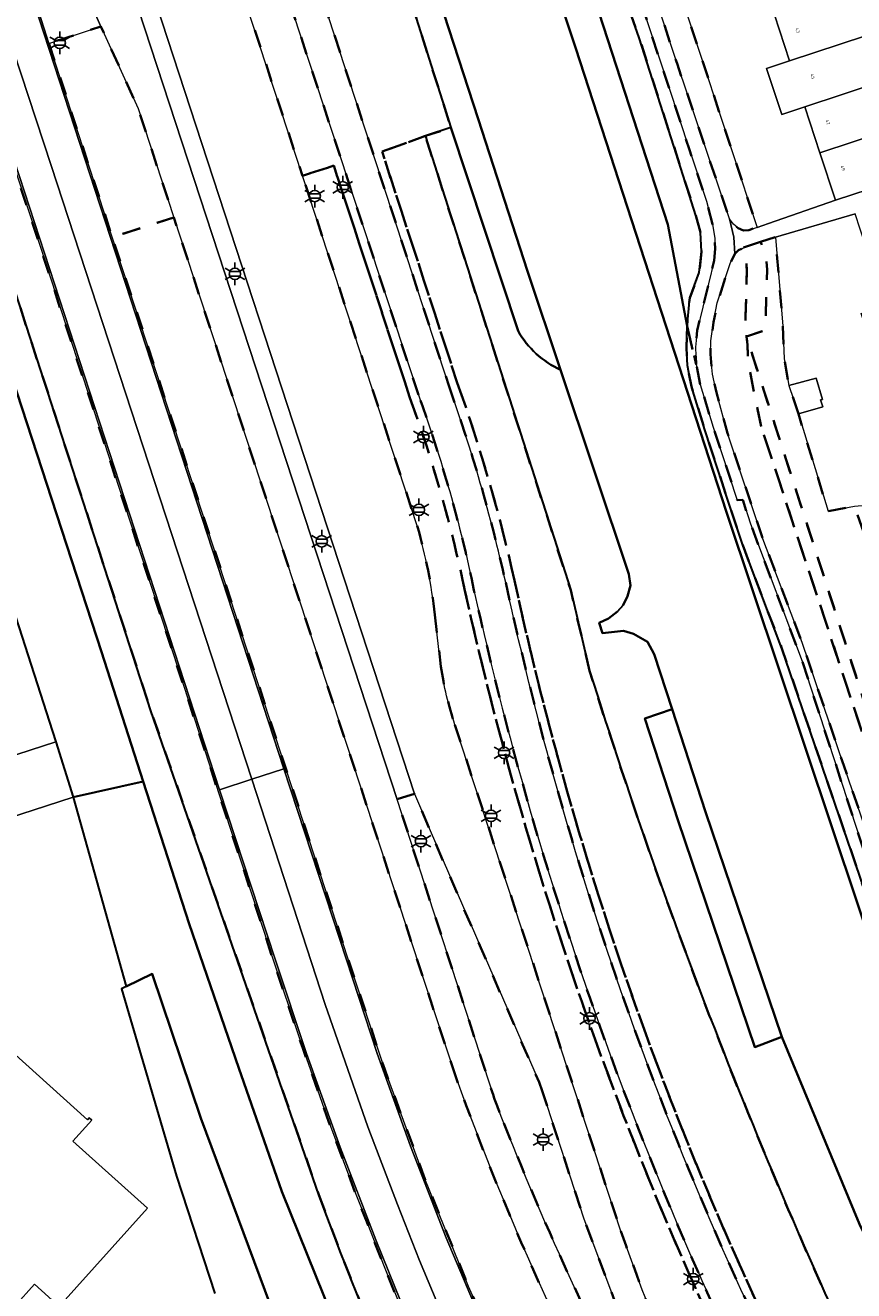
# Model space of a CAD drawing. Extents: x 105780 to 185197, y 477999 to 525027.
# Tile 77 of 256: x 105858 to 105950, y 479845 to 479986. Entities that reach past the tile are written whole.
import ezdxf
from ezdxf.enums import TextEntityAlignment as Align

# ---------------------------------------------------------------- set-up
doc = ezdxf.new("R2010")
doc.units = 0
doc.linetypes.add('XX-HIDDEN', pattern=[4, 2, -2])
for name, color, linetype, lineweight in [('B-GV-GR-MATERIAALGRENS-G', 252, 'XX-HIDDEN', 35), ('B-RO-IE-MEUBILAIR_WEGMEUBILAIR-S', 252, 'Continuous', 25), ('B-WE-GW-WATERGANG_SLOOT_INSTEEK-G', 252, 'Continuous', 30), ('B-XX-KG-KADASTRAAL_BEBOUWING-G', 252, 'Continuous', 20), ('B1-WE-OG-BEBOUWING-T18', 7, 'Continuous', 18), ('B1-WE-OG-TERREIN_ERF-GV', 252, 'Continuous', 18), ('B1-WE-VH-VERHARDING_ASFALT-GV', 252, 'Continuous', 18), ('B1-WE-VH-VERHARDING_BETON-GV', 252, 'Continuous', 18), ('B1-WE-VH-VERHARDING_BETONSTRAATSTEEN-GV', 252, 'Continuous', 18), ('B1-WE-VH-VERHARDING_TEGEL-GV', 252, 'Continuous', 18)]:
    doc.layers.add(name, color=color, linetype=linetype, lineweight=lineweight)
doc.styles.add('NLCS-ISO', font='NLCS-ISO.ttf')
doc.styles.add('NLCS-ISO-M200-T18', font='NLCS-ISO.ttf', dxfattribs={"height": 0.36})

# ---------------------------------------------------------------- blocks, each defined once
blk = doc.blocks.new('B-SIE-WEG_LICHTMAST-SO')
at = {"ltscale": 0.1}
for p, q in [((-1.1, 0.63), (-2.19, 1.27)), ((0, 1.27), (0, 2.53)), ((1.1, 0.63), (2.19, 1.27)), ((-1.1, -0.63), (-2.19, -1.27)), ((0, -1.27), (0, -2.53)), ((1.1, -0.63), (2.19, -1.27))]:
    blk.add_line(p, q, dxfattribs=at)
at = {"flags": 128}
for points in [[(-1.16, 0.5), (1.16, 0.5)], [(-1.16, -0.5), (1.16, -0.5)]]:
    blk.add_lwpolyline(points, dxfattribs=at)
at = {"ltscale": 0.1}
blk.add_circle((0, 0), 1.27, dxfattribs=at)
at = {"style": 'NLCS-ISO'}
blk.add_attdef('TYPE', text='', height=1.8, dxfattribs=at).set_placement((0, 2.53), align=Align.BOTTOM_CENTER)

msp = doc.modelspace()

# ---------------------------------------------------------------- linework, layer by layer
at = {"layer": 'B-GV-GR-MATERIAALGRENS-G', "flags": 128}
for points in [[(105927.142, 480000), (105921.617, 480016.811), (105918.98, 480018.923), (105918.552, 480018.387), (105918.451, 480017.603), (105918.614, 480016.94), (105918.95, 480015.919), (105924.195, 480000), (105930.283, 479981.514), (105936.133, 479964.189), (105936.577, 479963.611), (105937.094, 479963.153), (105937.688, 479962.915), (105938.269, 479962.944), (105939.221, 479963.252)], [(105934.418, 479959.573), (105934.54, 479960.86), (105934.489, 479962.011), (105934.249, 479963.617), (105933.561, 479966.162), (105931.669, 479971.898), (105922.401, 480000), (105918.594, 480011.553), (105916.865, 480016.479), (105916.302, 480017.016), (105915.909, 480017.283), (105915.342, 480017.449), (105913.791, 480016.944), (105912.496, 480016.612), (105907.017, 480016.175), (105906.132, 480016.057), (105904.8, 480015.598), (105894.861, 480011.484), (105898.253, 480005.342), (105899.533, 480006.234), (105906.279, 480008.386), (105909.646, 480009.072), (105914.936, 480009.153), (105916.152, 480008.571), (105917.439, 480007.449), (105918.214, 480006.58), (105920.541, 480000), (105926.062, 479984.389), (105930.206, 479971.387), (105932.381, 479964.564), (105932.89, 479962.682), (105933.014, 479960.558), (105932.752, 479958.228), (105931.69, 479955.389), (105931.399, 479952.253), (105932.422, 479947.954), (105932.344, 479949.882), (105932.533, 479951.762)], [(105860.214, 479983.758), (105860.239, 479983.68), (105865.369, 479967.989), (105867.28, 479962.144), (105874.143, 479964.366), (105870.157, 479976.52), (105866.016, 479985.669)], [(105939.658, 479941.033), (105938.221, 479948.109), (105938.121, 479950.137), (105938.026, 479951.086), (105937.897, 479952.373), (105938.07, 479958.477), (105937.972, 479959.731), (105937.476, 479960.876), (105937.127, 479960.701), (105936.725, 479960.302), (105936.212, 479959.232), (105934.755, 479954.821), (105934.354, 479952.666), (105934.035, 479950.601), (105934.004, 479949.101), (105934.23, 479946.88), (105934.678, 479944.844), (105935.921, 479940.287), (105939.861, 479928.503), (105944.219, 479916.979), (105948.869, 479903.25), (105954.256, 479887.607), (105955.331, 479885.307), (105956.162, 479884.419), (105958.634, 479882.311), (105959.411, 479881.533), (105960.059, 479880.635), (105960.548, 479879.525), (105963.768, 479872.22), (105964.883, 479869.69), (105965.312, 479869.805), (105961.28, 479878.957), (105960.345, 479881.396), (105958.042, 479885.79), (105956.936, 479887.998), (105953.118, 479900.308), (105943.447, 479929.568)], [(105939.6, 479961.631), (105937.899, 479961.088), (105937.476, 479960.876), (105937.972, 479959.731), (105938.07, 479958.477), (105937.897, 479952.373), (105938.026, 479951.086), (105940.131, 479951.782), (105940.322, 479958.533), (105940.186, 479960.281)], [(105943.813, 479942.459), (105942.759, 479945.61), (105942.231, 479948.597), (105942.084, 479952.221), (105941.262, 479962.162), (105939.6, 479961.631), (105940.186, 479960.281), (105940.322, 479958.533), (105940.131, 479951.782), (105938.026, 479951.086), (105959.496, 479884.492), (105960.454, 479884.801), (105955.878, 479899.422), (105955.042, 479902.095), (105954.863, 479903.125), (105954.847, 479904.64), (105955.233, 479906.101), (105956.234, 479908.125), (105957.598, 479910.193), (105950.089, 479932.162), (105947.132, 479931.614)], [(105932.86, 479945.744), (105932.422, 479947.954), (105931.399, 479952.253), (105931.342, 479949.912), (105931.426, 479947.836), (105931.889, 479945.5), (105933.365, 479940.68), (105936.05, 479932.501), (105937.617, 479927.814), (105941.976, 479916.287), (105952.026, 479886.879), (105953.17, 479884.431), (105954.315, 479882.938), (105955.261, 479881.842), (105956.159, 479881.171), (105957.637, 479879.784), (105958.466, 479878.847), (105959.272, 479879.109), (105959.078, 479879.562), (105958.378, 479880.46), (105956.803, 479881.938), (105955.947, 479882.578), (105955.091, 479883.57), (105954.228, 479885.074), (105953.159, 479887.446), (105944.244, 479914.874), (105938.473, 479930.21), (105937.6, 479932.875), (105936.999, 479932.816), (105934.318, 479940.982)], [(105938.026, 479951.086), (105938.121, 479950.137), (105938.221, 479948.109), (105939.658, 479941.033), (105943.447, 479929.568), (105953.118, 479900.308), (105956.936, 479887.998), (105958.042, 479885.79), (105960.345, 479881.396), (105961.28, 479878.957), (105959.496, 479884.492)]]:
    msp.add_lwpolyline(points, close=True, dxfattribs=at)
for points in [[(105888.125, 480002.032), (105888.989, 480000), (105889.963, 479997.71), (105891.265, 479994.185), (105889.15, 479993.541), (105890.883, 479988.32), (105904.805, 479945.612)], [(105887.435, 479987.203), (105885.734, 479992.338), (105881.328, 479990.901), (105888.499, 479969.014), (105891.984, 479970.138), (105900.483, 479944.246)], [(105905.752, 479945.936), (105897.373, 479971.703), (105902.2, 479973.45), (105905.055, 479974.374), (105899.738, 479991.195)], [(105901.428, 479944.573), (105887.435, 479987.203)], [(105966.885, 479733.774), (105968.835, 479731.704), (105974.546, 479725.643), (105975.309, 479726.482), (105977.054, 479728.471), (105975.976, 479729.534), (105974.316, 479731.179), (105974.148, 479731.348), (105973.491, 479732.006), (105972.665, 479732.833), (105972.254, 479733.249), (105971.699, 479733.81), (105971.022, 479734.495), (105970.349, 479735.183), (105969.83, 479735.713), (105969.388, 479736.165), (105968.227, 479737.364), (105968.042, 479737.555), (105966.145, 479739.531), (105964.554, 479741.227), (105964.322, 479741.478), (105963.98, 479741.848), (105962.977, 479742.935), (105962.607, 479743.343), (105961.959, 479744.056), (105961.414, 479744.656), (105960.847, 479745.29), (105960.246, 479745.961), (105959.864, 479746.389), (105959.009, 479747.361), (105958.502, 479747.937), (105958.328, 479748.135), (105956.806, 479749.893), (105953.984, 479753.146), (105953.668, 479753.52), (105952.672, 479754.698), (105951.204, 479756.436), (105950.605, 479757.163), (105949.428, 479758.593), (105948.466, 479759.761), (105947.483, 479760.986), (105946.401, 479762.336), (105945.771, 479763.121), (105944.422, 479764.848), (105943.374, 479766.191), (105943.12, 479766.516), (105940.512, 479769.944), (105936.249, 479775.753), (105935.801, 479776.394), (105934.294, 479778.552), (105932.123, 479781.66), (105931.216, 479783.025), (105929.575, 479785.496), (105928.136, 479787.662), (105926.738, 479789.878), (105925.177, 479792.351), (105924.291, 479793.756), (105922.298, 479797.084), (105921.01, 479799.234), (105920.589, 479799.938), (105917.034, 479806.206), (105914.895, 479810.067), (105914.654, 479810.517), (105913.931, 479811.867), (105912.811, 479813.958), (105912.346, 479814.856), (105911.519, 479816.451), (105910.78, 479817.878), (105910.057, 479819.322), (105909.27, 479820.894), (105908.804, 479821.825), (105907.74, 479824.028), (105907.108, 479825.334), (105906.884, 479825.799), (105905.019, 479829.8), (105901.348, 479838.281), (105900.951, 479839.245), (105899.723, 479842.221), (105897.824, 479846.824), (105897.051, 479848.794), (105895.658, 479852.345), (105894.449, 479855.426), (105893.304, 479858.499), (105891.946, 479862.145), (105891.223, 479864.086), (105889.598, 479868.69), (105888.486, 479871.839), (105888.147, 479872.8), (105885.222, 479881.566), (105852.692, 479981.097)], [(105902.2, 479973.45), (105897.373, 479971.703), (105905.752, 479945.936)], [(105920.518, 479913.815), (105918.412, 479922.807), (105904.092, 479967.541), (105902.407, 479972.806), (105902.2, 479973.45)], [(105852.088, 479969.488), (105871.582, 479909.358), (105890.326, 479855.37)], [(105900.483, 479944.246), (105891.984, 479970.138), (105888.499, 479969.014), (105901.331, 479929.85)], [(105874.143, 479964.366), (105867.28, 479962.144), (105893.596, 479881.644), (105897.675, 479869.328), (105902.155, 479857.152), (105907.032, 479845.13), (105912.3, 479833.274), (105917.954, 479821.597), (105923.987, 479810.111), (105926.741, 479805.205), (105927.059, 479804.665), (105928.084, 479802.923), (105929.594, 479800.355), (105930.261, 479799.271), (105931.483, 479797.286), (105932.543, 479795.563), (105935.588, 479790.831), (105938.727, 479786.162), (105941.96, 479781.556), (105945.863, 479776.137), (105949.88, 479770.802), (105954.009, 479765.553), (105958.249, 479760.393), (105962.597, 479755.324), (105967.052, 479750.348), (105968.509, 479748.736), (105968.673, 479748.558), (105969.244, 479747.936), (105969.979, 479747.136), (105970.264, 479746.831), (105970.991, 479746.051), (105971.461, 479745.548), (105972.956, 479743.972), (105974.464, 479742.407), (105975.985, 479740.855), (105976.403, 479740.431), (105977.184, 479741.152), (105977.762, 479740.497), (105981.237, 479744.354), (105981.258, 479744.331), (105981.514, 479744.616)], [(105905.628, 479868.4), (105903.002, 479876.378), (105874.143, 479964.366)], [(105903.272, 479920.053), (105903.93, 479914.287)], [(105905.496, 479907.793), (105924.003, 479851.307)], [(105915.24, 479866.955), (105914.881, 479867.916), (105902.72, 479895.996), (105901.006, 479900.102), (105899.045, 479899.467), (105909.788, 479866.438)], [(105928.797, 479824.981), (105930.435, 479825.789), (105927.272, 479833), (105919.885, 479852.683), (105915.24, 479866.955)]]:
    msp.add_lwpolyline(points, dxfattribs=at)
for points in [[(105904.805, 479945.612, -0.0316467), (105911.164, 479923.653)], [(105905.752, 479945.936, -0.0315031), (105912.141, 479923.868)], [(105912.141, 479923.868, 0.0315031), (105905.752, 479945.936)], [(105906.648, 479922.587, 0.0358722), (105900.483, 479944.246)], [(105900.483, 479944.246, -0.0358722), (105906.648, 479922.587)], [(105907.626, 479922.797, 0.0359041), (105901.428, 479944.573)], [(105901.331, 479929.85, -0.0411186), (105903.272, 479920.053)], [(105944.883, 479821.46, -0.0668392), (105907.626, 479922.797)], [(105911.164, 479923.653, 0.06739), (105946.755, 479825.733)], [(105912.141, 479923.868, 0.067403), (105947.643, 479826.192)], [(105947.643, 479826.192, -0.067403), (105912.141, 479923.868)], [(105944.002, 479820.988, -0.0668506), (105906.648, 479922.587)], [(105906.648, 479922.587, 0.0668506), (105944.002, 479820.988)], [(105903.93, 479914.287, 0.0443679), (105905.496, 479907.793)], [(105954.788, 479827.231, -0.0374188), (105920.518, 479913.815)], [(105927.34, 479820.553, -0.0387965), (105905.628, 479868.4)], [(105909.788, 479866.438, 0.0091138), (105910.956, 479863.351)], [(105910.956, 479863.351, 0.0275528), (105928.797, 479824.981)], [(105890.326, 479855.37, 0.0422316), (105912.961, 479806.472)], [(105924.003, 479851.307, 0.0180033), (105934.306, 479825.467)]]:
    msp.add_lwpolyline(points, format="xyb", dxfattribs=at)
at = {"layer": 'B-WE-GW-WATERGANG_SLOOT_INSTEEK-G', "flags": 128}
for points in [[(105902.093, 479993.748), (105900.112, 480000), (105899.546, 480001.786), (105899.725, 480002.928), (105898.253, 480005.342), (105897.49, 480004.559), (105896.876, 480003.449), (105896.456, 480001.618), (105896.489, 480000), (105897.156, 479996.795), (105899.738, 479991.195), (105905.055, 479974.374), (105912.543, 479951.702)], [(105913.4, 480000), (105918.983, 479983.205), (105935.755, 479931.601), (105953.43, 479878.853), (105953.656, 479878.628), (105955.63, 479877.924), (105958.466, 479878.847), (105957.637, 479879.784), (105956.159, 479881.171), (105955.261, 479881.842), (105954.315, 479882.938), (105953.17, 479884.431), (105952.026, 479886.879), (105941.976, 479916.287), (105937.617, 479927.814), (105936.05, 479932.501), (105933.365, 479940.68), (105931.889, 479945.5), (105931.426, 479947.836), (105931.342, 479949.912), (105931.399, 479952.253), (105929.267, 479963.589), (105920.148, 479991.637)], [(106023.06, 479777.321), (106003.064, 479795.431), (106000, 479798.29), (105999.074, 479799.154), (105995.53, 479802.854), (105991.454, 479807.725), (105985.966, 479815.047), (105978.35, 479827.028), (105971.586, 479838.5), (105966.095, 479848.803), (105959.882, 479862.224), (105959.837, 479862.787), (105960.543, 479864.249), (105955.63, 479877.924), (105953.656, 479878.628), (105953.43, 479878.853), (105935.755, 479931.601), (105918.983, 479983.205), (105913.4, 480000)], [(105920.148, 479991.637), (105929.267, 479963.589), (105931.399, 479952.253), (105931.69, 479955.389), (105932.752, 479958.228), (105933.014, 479960.558), (105932.89, 479962.682), (105932.381, 479964.564), (105930.206, 479971.387), (105926.062, 479984.389), (105920.541, 480000)], [(105917.286, 479947.367), (105913.611, 479958.368), (105908.081, 479975.354), (105902.093, 479993.748)], [(105902.093, 479993.748), (105908.081, 479975.354), (105913.611, 479958.368), (105917.286, 479947.367), (105924.9, 479924.572), (105925.102, 479923.303), (105924.761, 479922.116), (105924.275, 479921.107), (105923.62, 479920.406), (105922.643, 479919.629), (105921.607, 479919.172), (105921.961, 479918.008), (105924.299, 479918.274), (105925.404, 479917.923), (105926.966, 479917.048), (105927.724, 479915.668), (105929.723, 479909.533), (105933.454, 479898.085), (105941.966, 479872.98), (105950.613, 479852.082), (105957.556, 479838.12)], [(105837.387, 479980.814), (105838.358, 479978.141), (105847.166, 479973.739), (105866.081, 479915.938), (105870.739, 479901.472), (105875.858, 479885.577), (105881.387, 479869.48), (105886.193, 479855.754), (105896.504, 479830.22), (105901.142, 479820.196), (105904.412, 479813.691), (105905.793, 479810.943), (105909.002, 479804.903), (105917.082, 479790.746), (105921.836, 479791.17)], [(105780.506, 479957.035), (105792.02, 479958.013), (105799.384, 479958.638), (105802.87, 479958.988), (105808.484, 479960.47), (105811.331, 479961.483), (105813.043, 479962.6), (105814.065, 479965.415), (105839.942, 479968.584), (105844.062, 479960.693), (105846.939, 479949.457), (105860.607, 479907.047), (105860.962, 479905.9), (105862.929, 479899.703), (105870.739, 479901.472), (105866.081, 479915.938), (105847.166, 479973.739), (105838.358, 479978.141)], [(105912.543, 479951.702), (105905.055, 479974.374), (105902.2, 479973.45), (105902.407, 479972.806), (105904.092, 479967.541), (105918.412, 479922.807), (105920.518, 479913.815)], [(105890.326, 479855.37), (105871.582, 479909.358), (105852.088, 479969.488)], [(105926.966, 479917.048), (105925.404, 479917.923), (105924.299, 479918.274), (105921.961, 479918.008), (105921.607, 479919.172), (105922.643, 479919.629), (105923.62, 479920.406), (105924.275, 479921.107), (105924.761, 479922.116), (105925.102, 479923.303), (105924.9, 479924.572), (105917.286, 479947.367)], [(106002.432, 479772.488), (106000, 479774.887), (105999.472, 479775.408), (105994.384, 479781.365), (105980.195, 479800.379), (105971.335, 479813.827), (105964.159, 479826.018), (105957.556, 479838.12), (105950.613, 479852.082), (105941.966, 479872.98), (105938.969, 479871.853), (105930.417, 479897.075), (105926.7, 479908.482), (105929.723, 479909.533), (105927.724, 479915.668), (105926.966, 479917.048)], [(105896.504, 479830.22), (105886.193, 479855.754), (105881.387, 479869.48), (105875.858, 479885.577), (105870.739, 479901.472), (105862.929, 479899.703), (105868.842, 479878.61), (105871.725, 479880.03), (105877.137, 479863.92), (105887.278, 479836.737)], [(105877.137, 479863.92), (105871.725, 479880.03), (105868.842, 479878.61), (105868.314, 479878.35), (105874.439, 479857.446), (105878.707, 479844.349)], [(105896.949, 479801.769), (105903.069, 479791.656), (105903.497, 479792.136), (105904.959, 479793.373), (105907.27, 479796.18), (105903.309, 479803.573), (105891.96, 479826.049), (105887.278, 479836.737), (105877.137, 479863.92)]]:
    msp.add_lwpolyline(points, dxfattribs=at)
for points in [[(105912.543, 479951.702, 0.1584018), (105917.286, 479947.367)], [(105917.286, 479947.367, -0.1584018), (105912.543, 479951.702)], [(105920.518, 479913.815, 0.0374188), (105954.788, 479827.231)], [(105912.961, 479806.472, -0.0422316), (105890.326, 479855.37)]]:
    msp.add_lwpolyline(points, format="xyb", dxfattribs=at)
msp.add_lwpolyline([(105933.454, 479898.085), (105929.723, 479909.533), (105926.7, 479908.482), (105930.417, 479897.075), (105938.969, 479871.853), (105941.966, 479872.98)], close=True, dxfattribs=at)
at = {"layer": 'B-XX-KG-KADASTRAAL_BEBOUWING-G', "flags": 128}
for points in [[(105952.083, 479986.755), (105951.805, 479987.596), (105951.095, 479988.135), (105950.109, 479988.169), (105949.594, 479989.728), (105941.146, 479986.939), (105942.836, 479981.82), (105951.285, 479984.609), (105951.052, 479985.313), (105951.817, 479985.899)], [(105953.94, 479981.712), (105953.371, 479983.461), (105951.836, 479982.939), (105951.285, 479984.609), (105942.836, 479981.82), (105940.268, 479980.972), (105941.958, 479975.853), (105944.526, 479976.701), (105952.975, 479979.49), (105954.481, 479980.048)], [(105956.207, 479978.716), (105957.727, 479979.238), (105958.014, 479979.699), (105957.582, 479981.011), (105957.545, 479981.124), (105955.627, 479980.473), (105954.481, 479980.048), (105952.975, 479979.49), (105944.526, 479976.701), (105946.217, 479971.582), (105957.35, 479975.257)], [(105957.35, 479975.257), (105946.217, 479971.582), (105947.97, 479966.272), (105959.103, 479969.948)], [(105942.759, 479945.61), (105943.813, 479942.459), (105946.525, 479943.233), (105946.272, 479944.019), (105946.521, 479944.057), (105945.816, 479946.451)]]:
    msp.add_lwpolyline(points, close=True, dxfattribs=at)
for points in [[(105780.506, 479941.675), (105780.846, 479941.704), (105780.686, 479943.597), (105834.689, 479948.197), (105849.49, 479902.171), (105860.962, 479905.9), (105860.607, 479907.047), (105846.939, 479949.457), (105846.364, 479949.278), (105844.063, 479956.395)], [(105850.069, 479829.301), (105859.502, 479839.781), (105857.63, 479841.467), (105857.824, 479841.682), (105856.404, 479842.96), (105858.598, 479845.398), (105861.341, 479842.929), (105871.196, 479853.877), (105862.887, 479861.357), (105864.981, 479863.683), (105864.698, 479863.937), (105864.524, 479863.744), (105840.801, 479885.1)]]:
    msp.add_lwpolyline(points, dxfattribs=at)
at = {"layer": 'B1-WE-OG-TERREIN_ERF-GV', "flags": 128}
for points in [[(105927.142, 480000), (105939.221, 479963.252), (105940.487, 479963.689), (105947.97, 479966.272), (105946.217, 479971.582), (105944.526, 479976.701), (105941.958, 479975.853), (105940.268, 479980.972), (105942.836, 479981.82), (105941.146, 479986.939)], [(105780.506, 479884.49), (105783.11, 479884.612), (105820.236, 479886.212), (105820.772, 479886.269), (105823.17, 479886.82), (105862.929, 479899.703), (105860.962, 479905.9), (105849.49, 479902.171), (105834.689, 479948.197)], [(105878.707, 479844.349), (105874.439, 479857.446), (105868.314, 479878.35), (105868.842, 479878.61), (105862.929, 479899.703), (105823.17, 479886.82), (105820.772, 479886.269), (105820.236, 479886.212), (105820.465, 479881.215), (105820.653, 479877.091), (105820.87, 479872.356), (105780.506, 479870.537)], [(105840.801, 479885.1), (105864.524, 479863.744), (105864.698, 479863.937), (105864.981, 479863.683), (105862.887, 479861.357), (105871.196, 479853.877), (105861.341, 479842.929), (105858.598, 479845.398), (105856.404, 479842.96), (105857.824, 479841.682), (105857.63, 479841.467), (105859.502, 479839.781), (105850.069, 479829.301)]]:
    msp.add_lwpolyline(points, dxfattribs=at)
msp.add_lwpolyline([(105952.545, 479948.427), (105950.822, 479953.643), (105953.519, 479954.533), (105951.837, 479959.626), (105950.134, 479964.781), (105941.262, 479962.162), (105942.084, 479952.221), (105942.231, 479948.597), (105942.759, 479945.61), (105945.816, 479946.451), (105946.521, 479944.057), (105946.272, 479944.019), (105946.525, 479943.233), (105943.813, 479942.459), (105947.132, 479931.614), (105950.089, 479932.162), (105957.698, 479932.824), (105955.949, 479938.118), (105954.247, 479943.273)], close=True, dxfattribs=at)
at = {"layer": 'B1-WE-VH-VERHARDING_ASFALT-GV', "flags": 128}
for points in [[(105877.86, 480001.961), (105872.416, 480000.851), (105868.244, 480000), (105870.008, 479994.788), (105872.161, 479988.193), (105894.441, 479920.076), (105901.006, 479900.102), (105902.72, 479895.996), (105914.881, 479867.916), (105915.24, 479866.955), (105919.885, 479852.683), (105927.272, 479833), (105930.435, 479825.789), (105934.762, 479816.883), (105934.852, 479816.674), (105938.215, 479816.889), (105934.306, 479825.467)], [(105888.499, 479969.014), (105881.328, 479990.901), (105879.837, 479995.509), (105879.087, 479997.804), (105878.391, 480000), (105878.251, 480000.443)], [(105922.401, 480000), (105931.669, 479971.898), (105933.561, 479966.162), (105934.249, 479963.617), (105934.489, 479962.011), (105934.54, 479960.86), (105934.418, 479959.573), (105932.533, 479951.762), (105932.344, 479949.882), (105932.422, 479947.954), (105932.86, 479945.744), (105934.318, 479940.982), (105936.999, 479932.816), (105937.6, 479932.875), (105938.473, 479930.21), (105944.244, 479914.874), (105953.159, 479887.446)], [(105954.256, 479887.607), (105948.869, 479903.25), (105944.219, 479916.979), (105939.861, 479928.503), (105935.921, 479940.287), (105934.678, 479944.844), (105934.23, 479946.88), (105934.004, 479949.101), (105934.035, 479950.601), (105934.354, 479952.666), (105934.755, 479954.821), (105936.212, 479959.232), (105936.725, 479960.302), (105936.618, 479962.177), (105936.133, 479964.189), (105930.283, 479981.514), (105924.195, 480000)], [(105862.818, 479992.761), (105862.997, 479992.364), (105864, 479990.167), (105864.089, 479989.969), (105866.016, 479985.669), (105870.157, 479976.52), (105874.143, 479964.366), (105903.002, 479876.378), (105905.628, 479868.4)], [(105890.883, 479988.32), (105887.435, 479987.203), (105901.428, 479944.573)], [(105904.805, 479945.612), (105890.883, 479988.32)], [(105909.788, 479866.438), (105899.045, 479899.467), (105870.217, 479987.551)], [(105901.331, 479929.85), (105888.499, 479969.014)], [(105903.93, 479914.287), (105903.272, 479920.053)], [(105924.003, 479851.307), (105905.496, 479907.793)]]:
    msp.add_lwpolyline(points, dxfattribs=at)
at = {"layer": 'B1-WE-VH-VERHARDING_ASFALT-GV'}
for points in [[(105911.164, 479923.653, 0.0316467), (105904.805, 479945.612)], [(105901.428, 479944.573, -0.0359041), (105907.626, 479922.797)], [(105903.272, 479920.053, 0.0411186), (105901.331, 479929.85)], [(105907.626, 479922.797, 0.0668392), (105944.883, 479821.46)], [(105946.755, 479825.733, -0.06739), (105911.164, 479923.653)], [(105905.496, 479907.793, -0.0443679), (105903.93, 479914.287)], [(105905.628, 479868.4, 0.0387965), (105927.34, 479820.553)], [(105910.956, 479863.351, -0.0091138), (105909.788, 479866.438)], [(105928.797, 479824.981, -0.0275528), (105910.956, 479863.351)], [(105934.306, 479825.467, -0.0180033), (105924.003, 479851.307)]]:
    msp.add_lwpolyline(points, format="xyb", dxfattribs=at)
at = {"layer": 'B1-WE-VH-VERHARDING_BETON-GV', "flags": 128}
for points in [[(105858.507, 479988.322), (105857.782, 479990.637), (105855.924, 479996.229), (105855.844, 479996.203), (105855.781, 479996.182), (105855.233, 479997.869), (105851.708, 479996.752), (105851.984, 479995.881), (105860.46, 479970.164), (105882.83, 479901.718), (105886.418, 479902.891)], [(105848.171, 479995.631), (105850.582, 479988.256), (105850.585, 479988.257), (105851.309, 479986.028), (105879.249, 479900.548), (105882.83, 479901.718), (105860.46, 479970.164), (105851.984, 479995.881), (105851.708, 479996.752)], [(105882.83, 479901.718), (105879.249, 479900.548), (105885.431, 479881.634), (105888.957, 479871.126), (105892.701, 479860.693), (105896.661, 479850.339), (105900.834, 479840.071), (105905.22, 479829.891), (105907.368, 479825.296), (105909.589, 479820.736), (105911.882, 479816.213), (105914.248, 479811.726), (105916.685, 479807.278), (105920.011, 479809.081), (105917.082, 479814.486), (105913.912, 479820.637), (105911.127, 479826.298), (105908.373, 479832.182), (105906.423, 479836.55), (105903.955, 479842.279), (105901.56, 479848.049), (105899.076, 479854.29), (105895.798, 479862.956), (105891.043, 479876.589)], [(105886.418, 479902.891), (105882.83, 479901.718), (105891.043, 479876.589), (105895.798, 479862.956), (105899.076, 479854.29), (105901.56, 479848.049), (105903.955, 479842.279), (105906.423, 479836.55), (105908.373, 479832.182), (105911.127, 479826.298), (105913.912, 479820.637), (105917.082, 479814.486), (105920.011, 479809.081), (105923.32, 479810.875), (105918.212, 479820.6), (105913.375, 479830.463), (105908.813, 479840.456), (105904.53, 479850.572), (105900.529, 479860.803), (105896.814, 479871.14), (105893.386, 479881.577)]]:
    msp.add_lwpolyline(points, close=True, dxfattribs=at)
for points in [[(105858.507, 479988.322), (105886.418, 479902.891), (105893.386, 479881.577), (105896.814, 479871.14), (105900.529, 479860.803), (105904.53, 479850.572), (105908.813, 479840.456), (105913.375, 479830.463), (105918.212, 479820.6), (105923.32, 479810.875), (105923.794, 479810.005), (105927.113, 479804.12), (105930.574, 479798.316), (105934.173, 479792.597), (105937.909, 479786.967), (105941.78, 479781.429), (105946.48, 479774.931), (105951.344, 479768.556)], [(105949.88, 479770.802), (105945.863, 479776.137), (105941.96, 479781.556), (105938.727, 479786.162), (105935.588, 479790.831), (105932.543, 479795.563), (105931.483, 479797.286), (105930.261, 479799.271), (105929.594, 479800.355), (105928.084, 479802.923), (105927.059, 479804.665), (105926.741, 479805.205), (105923.987, 479810.111), (105917.954, 479821.597), (105912.3, 479833.274), (105907.032, 479845.13), (105902.155, 479857.152), (105897.675, 479869.328), (105893.596, 479881.644), (105867.28, 479962.144), (105865.369, 479967.989), (105860.239, 479983.68), (105860.214, 479983.758), (105858.783, 479988.183)], [(105940.688, 479770.076), (105935.592, 479777.054), (105930.694, 479784.172), (105925.997, 479791.425), (105921.507, 479798.807), (105917.226, 479806.313), (105916.685, 479807.278), (105914.248, 479811.726), (105911.882, 479816.213), (105909.589, 479820.736), (105907.368, 479825.296), (105905.22, 479829.891), (105900.834, 479840.071), (105896.661, 479850.339), (105892.701, 479860.693), (105888.957, 479871.126), (105885.431, 479881.634), (105879.249, 479900.548), (105851.309, 479986.028)], [(105852.692, 479981.097), (105885.222, 479881.566), (105888.147, 479872.8), (105888.486, 479871.839), (105889.598, 479868.69), (105891.223, 479864.086), (105891.946, 479862.145), (105893.304, 479858.499), (105894.449, 479855.426), (105895.658, 479852.345), (105897.051, 479848.794), (105897.824, 479846.824), (105899.723, 479842.221)]]:
    msp.add_lwpolyline(points, dxfattribs=at)
at = {"layer": 'B1-WE-VH-VERHARDING_BETONSTRAATSTEEN-GV', "flags": 128}
msp.add_lwpolyline([(105872.161, 479988.193), (105870.217, 479987.551), (105899.045, 479899.467), (105901.006, 479900.102), (105894.441, 479920.076)], close=True, dxfattribs=at)
at = {"layer": 'B1-WE-VH-VERHARDING_TEGEL-GV', "flags": 128}
msp.add_lwpolyline([(105864.089, 479989.969), (105863.881, 479989.895), (105858.783, 479988.183), (105860.214, 479983.758), (105866.016, 479985.669)], close=True, dxfattribs=at)
msp.add_lwpolyline([(105959.103, 479969.948), (105947.97, 479966.272), (105940.487, 479963.689), (105939.221, 479963.252), (105938.269, 479962.944), (105937.688, 479962.915), (105937.094, 479963.153), (105936.577, 479963.611), (105936.133, 479964.189), (105936.618, 479962.177), (105936.725, 479960.302), (105937.127, 479960.701), (105937.476, 479960.876), (105937.899, 479961.088), (105939.6, 479961.631), (105941.262, 479962.162), (105950.134, 479964.781)], dxfattribs=at)

# ---------------------------------------------------------------- block references
at = {"layer": 'B-RO-IE-MEUBILAIR_WEGMEUBILAIR-S', "xscale": 0.5, "yscale": 0.5, "zscale": 0.5}
for p in [(105861.417, 479983.836), (105889.86, 479966.746), (105892.98, 479967.72), (105880.96, 479958.069), (105901.983, 479939.875), (105901.487, 479931.755), (105890.641, 479928.245), (105910.983, 479904.664), (105909.535, 479897.638), (105901.712, 479894.802), (105920.511, 479875.048), (105915.335, 479861.526), (105932.08, 479845.973)]:
    msp.add_blockref('B-SIE-WEG_LICHTMAST-SO', p, dxfattribs=at)

# ---------------------------------------------------------------- texts
at = {"layer": 'B1-WE-OG-BEBOUWING-T18', "style": 'NLCS-ISO-M200-T18'}
for s, p in [('43', (105943.716, 479985.209)), ('45', (105945.406, 479980.09)), ('47', (105947.097, 479974.971)), ('49', (105948.787, 479969.852))]:
    msp.add_text(s, height=0.36, rotation=288.3, dxfattribs=at).set_placement(p, align=Align.MIDDLE)

doc.saveas('drawing.dxf')
